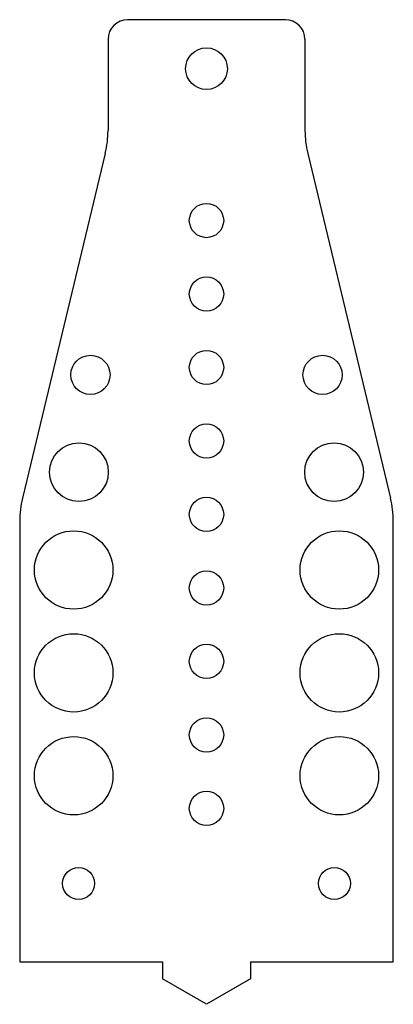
# Model space of a CAD drawing. Header units: millimetres. Extents: x 178 to 254, y 39 to 240.
import ezdxf

# ---------------------------------------------------------------- set-up
doc = ezdxf.new("R2010")
doc.units = ezdxf.units.MM

msp = doc.modelspace()

# ---------------------------------------------------------------- linework, layer by layer
at = {"color": 7, "linetype": 'Continuous', "lineweight": 25}
for p, q in [((231.97, 240.2), (199.83, 240.2)), ((195.83, 236.2), (195.83, 217.57)), ((235.97, 236.2), (235.97, 217.57)), ((195.28, 212.9), (178.38, 142.5)), ((236.52, 212.9), (253.42, 142.5)), ((177.83, 137.83), (177.83, 47.86)), ((253.97, 47.86), (253.97, 137.83)), ((177.83, 47.86), (206.9, 47.86)), ((206.9, 47.86), (206.9, 44.4)), ((224.9, 47.86), (253.97, 47.86)), ((224.9, 47.86), (224.9, 44.4)), ((215.9, 39.2), (206.9, 44.4)), ((224.9, 44.4), (215.9, 39.2))]:
    msp.add_line(p, q, dxfattribs=at)
for centre, radius in [((215.9, 230.2), 4.25), ((215.9, 199.2), 3.5), ((215.9, 184.2), 3.5), ((192.24, 167.69), 4), ((215.9, 169.2), 3.5), ((239.56, 167.69), 4), ((215.9, 154.2), 3.5), ((189.89, 147.83), 6), ((241.91, 147.83), 6), ((215.9, 139.2), 3.5), ((188.83, 127.86), 8), ((242.97, 127.86), 8), ((215.9, 124.2), 3.5), ((188.83, 106.86), 8), ((242.97, 106.86), 8), ((215.9, 109.2), 3.5), ((215.9, 94.2), 3.5), ((188.83, 85.86), 8), ((242.97, 85.86), 8), ((215.9, 79.2), 3.5), ((189.83, 63.86), 3.25), ((241.97, 63.86), 3.25)]:
    msp.add_circle(centre, radius, dxfattribs=at)
for centre, radius, start, end in [((199.83, 236.2), 4, 90, 180), ((231.97, 236.2), 4, 0, 90), ((175.83, 217.57), 20, 346.5043, 0), ((255.97, 217.57), 20, 180, 193.4957), ((197.83, 137.83), 20, 166.5043, 180), ((233.97, 137.83), 20, 0, 13.4957)]:
    msp.add_arc(centre, radius, start, end, dxfattribs=at)

doc.saveas('drawing.dxf')
